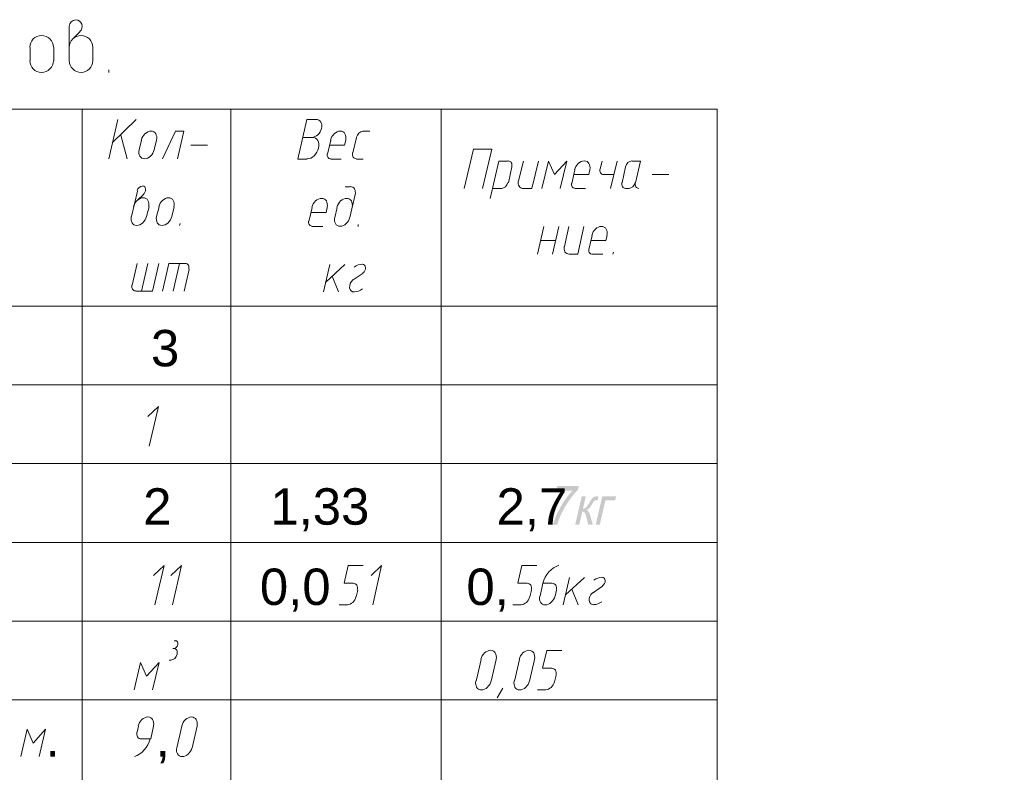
# Model space of a CAD drawing. Header units: millimetres. Extents: x 1527433 to 14789979, y -66543 to 11310.
# Tile 86 of 122: x 1997577 to 2005076, y -58915 to -53180. Entities that reach past the tile are written whole.
import ezdxf

# ---------------------------------------------------------------- set-up
doc = ezdxf.new("R2010")
doc.units = ezdxf.units.MM
doc.styles.get("Standard").update_dxf_attribs({"font": 'isocpeur.ttf', "height": 250})
doc.styles.add('V@ler@Live', font='isocpeui.ttf')

msp = doc.modelspace()

# ---------------------------------------------------------------- hatches: boundary and pattern name
h = msp.add_hatch(color=7)
h.dxf.hatch_style = 2
h.paths.add_polyline_path([(2001663.442, -56769.151), (2001671.545, -56733.983), (2001835.421, -56733.983), (2001828.862, -56762.426), (2001813.018, -56778.839), (2001796.657, -56797.732), (2001779.779, -56819.105), (2001762.385, -56842.959), (2001729.56, -56893.857), (2001701.862, -56946.201), (2001685.153, -56985.379), (2001671.049, -57028.112), (2001639.078, -57028.112), (2001644.266, -57009.623), (2001651.226, -56989.3), (2001659.953, -56967.147), (2001670.442, -56943.17), (2001695.364, -56894.263), (2001724.792, -56847.093), (2001756.246, -56804.505), (2001787.41, -56769.151)])
h = msp.add_hatch(color=7)
h.dxf.hatch_style = 2
h.paths.add_polyline_path([(2001857.895, -56812.256), (2001888.983, -56812.256), (2001867.431, -56905.522), (2001880.412, -56903.861), (2001889.755, -56898.852), (2001894.21, -56893.901), (2001900.132, -56885.747), (2001907.521, -56874.388), (2001916.379, -56859.826), (2001923.397, -56848.106), (2001929.491, -56838.577), (2001934.665, -56831.239), (2001938.924, -56826.092), (2001946.627, -56819.284), (2001954.578, -56815.122), (2001964.755, -56812.986), (2001979.107, -56812.256), (2001985.336, -56812.256), (2001978.335, -56842.518), (2001969.736, -56842.352), (2001959.449, -56843.42), (2001953.09, -56846.597), (2001950.216, -56849.935), (2001946.386, -56855.485), (2001941.594, -56863.247), (2001935.837, -56873.22), (2001924.916, -56891.149), (2001916.103, -56902.545), (2001906.843, -56910.303), (2001894.606, -56917.318), (2001903.38, -56922.453), (2001911.177, -56931.491), (2001917.992, -56944.425), (2001923.82, -56961.25), (2001942.396, -57028.112), (2001908.221, -57028.112), (2001890.472, -56961.25), (2001884.753, -56944.582), (2001878.786, -56934.736), (2001871.586, -56929.899), (2001862.194, -56928.287), (2001839.154, -57028.112), (2001808.065, -57028.112)])
h = msp.add_hatch(color=7)
h.dxf.hatch_style = 2
h.paths.add_polyline_path([(2002014.244, -56812.256), (2002119.747, -56812.256), (2002112.746, -56842.518), (2002038.277, -56842.518), (2001995.447, -57028.112), (2001964.414, -57028.112)])

# ---------------------------------------------------------------- linework, layer by layer
at = {"color": 7, "lineweight": 0}
for points in [[(1998004.475, -53182.129), (1997994.45, -53183.139), (1997985.113, -53186.038), (1997976.664, -53190.624), (1997969.302, -53196.698), (1997963.228, -53204.059), (1997958.642, -53212.509), (1997955.744, -53221.846), (1997954.733, -53231.87)], [(1997954.733, -53232.929), (1997954.733, -53493.279)], [(1998034.586, -53270.726), (1998044.406, -53259.056), (1998050.322, -53245.332), (1998052.084, -53230.491), (1998049.439, -53215.471), (1998042.543, -53201.868), (1998032.229, -53191.052), (1998019.261, -53183.623), (1998004.404, -53180.179)], [(1997834.083, -53390.62), (1997832.256, -53372.491), (1997827.014, -53355.604), (1997818.72, -53340.324), (1997807.735, -53327.01), (1997794.422, -53316.025), (1997779.141, -53307.731), (1997762.255, -53302.49), (1997744.125, -53300.662), (1997725.995, -53302.49), (1997709.109, -53307.731), (1997693.828, -53316.025), (1997680.515, -53327.01), (1997669.53, -53340.324), (1997661.236, -53355.604), (1997655.994, -53372.491), (1997654.167, -53390.62)], [(1998134.65, -53390.62), (1998132.822, -53372.491), (1998127.581, -53355.604), (1998119.287, -53340.324), (1998108.302, -53327.01), (1998094.988, -53316.025), (1998079.708, -53307.731), (1998062.821, -53302.49), (1998044.692, -53300.662), (1998026.562, -53302.49), (1998009.676, -53307.731), (1997994.395, -53316.025), (1997981.082, -53327.01), (1997970.097, -53340.324), (1997961.803, -53355.604), (1997956.561, -53372.491), (1997954.733, -53390.62)], [(1998035.167, -53273.145), (1997986.483, -53321.829)], [(1997656.283, -53391.679), (1997656.283, -53493.279)], [(1997836.2, -53493.279), (1997836.2, -53391.679)], [(1998134.65, -53493.279), (1998134.65, -53391.679)], [(1997654.167, -53492.22), (1997655.994, -53510.35), (1997661.236, -53527.236), (1997669.53, -53542.517), (1997680.515, -53555.83), (1997693.828, -53566.815), (1997709.109, -53575.109), (1997725.995, -53580.351), (1997744.125, -53582.179), (1997762.255, -53580.351), (1997779.141, -53575.109), (1997794.422, -53566.815), (1997807.735, -53555.83), (1997818.72, -53542.517), (1997827.014, -53527.236), (1997832.256, -53510.35), (1997834.083, -53492.22)], [(1997954.733, -53492.22), (1997956.561, -53510.35), (1997961.803, -53527.236), (1997970.097, -53542.517), (1997981.082, -53555.83), (1997994.395, -53566.815), (1998009.676, -53575.109), (1998026.562, -53580.351), (1998044.692, -53582.179), (1998062.821, -53580.351), (1998079.708, -53575.109), (1998094.988, -53566.815), (1998108.302, -53555.83), (1998119.287, -53542.517), (1998127.581, -53527.236), (1998132.822, -53510.35), (1998134.65, -53492.22)], [(1998255.3, -53563.129), (1998255.3, -53582.179)], [(2002888.683, -53861.579), (1985730.983, -53861.579)], [(1998052.1, -53861.579), (1998052.1, -64362.362)], [(1999186.633, -64362.362), (1999186.633, -53861.579)], [(2000786.833, -64362.362), (2000786.833, -53861.579)], [(2002888.683, -64362.362), (2002888.683, -53861.579)], [(1998255.3, -54240.462), (1998325.15, -53939.895)], [(1998282.817, -54119.812), (1998464.85, -53939.895)], [(1999836.45, -53942.012), (1999764.483, -53942.012), (1999696.75, -54242.579), (1999766.6, -54242.579)], [(1999802.607, -54076.887), (1999814.582, -54075.476), (1999826.36, -54071.479), (1999837.643, -54065.17), (1999848.136, -54056.824), (1999857.543, -54046.716), (1999865.567, -54035.119), (1999871.911, -54022.31), (1999876.281, -54008.563), (1999878.301, -53994.821), (1999877.907, -53982.026), (1999875.268, -53970.453), (1999870.554, -53960.375), (1999863.932, -53952.065), (1999855.571, -53945.798), (1999845.641, -53941.848), (1999834.31, -53940.487)], [(1998348.433, -54060.545), (1998395, -54240.462)], [(1998618.981, -54097.463), (1998621.001, -54083.721), (1998620.607, -54070.926), (1998617.968, -54059.353), (1998613.254, -54049.275), (1998606.632, -54040.965), (1998598.271, -54034.698), (1998588.341, -54030.748), (1998577.01, -54029.387), (1998565.035, -54030.797), (1998553.257, -54034.795), (1998541.974, -54041.104), (1998531.48, -54049.45), (1998522.074, -54059.558), (1998514.05, -54071.154), (1998507.705, -54083.963), (1998503.336, -54097.711)], [(1998778.117, -54240.462), (1998826.8, -54030.912), (1998763.3, -54030.912), (1998663.817, -54240.462)], [(2000060.431, -54097.463), (2000062.451, -54083.721), (2000062.057, -54070.926), (2000059.418, -54059.353), (2000054.704, -54049.275), (2000048.082, -54040.965), (2000039.721, -54034.698), (2000029.791, -54030.748), (2000018.46, -54029.387), (2000006.485, -54030.797), (1999994.707, -54034.795), (1999983.424, -54041.104), (1999972.93, -54049.45), (1999963.524, -54059.558), (1999955.5, -54071.154), (1999949.155, -54083.963), (1999944.786, -54097.711)], [(2000190.845, -54032.004), (2000175.429, -54035.577), (2000161.273, -54045.164), (2000149.919, -54059.328), (2000142.91, -54076.634)], [(2000189.933, -54030.912), (2000242.85, -54030.912)], [(1998505.067, -54098.645), (1998488.133, -54172.729)], [(1998602.433, -54172.729), (1998619.367, -54098.645)], [(1998879.717, -54136.745), (1999006.717, -54136.745)], [(1999804.7, -54077.479), (1999734.85, -54077.479)], [(1999765.392, -54240.926), (1999779.743, -54239.195), (1999793.865, -54234.358), (1999807.402, -54226.747), (1999819.998, -54216.691), (1999831.298, -54204.522), (1999840.946, -54190.571), (1999848.587, -54175.168), (1999853.863, -54158.644), (1999856.325, -54142.134), (1999855.893, -54126.769), (1999852.767, -54112.878), (1999847.15, -54100.789), (1999839.242, -54090.829), (1999829.246, -54083.328), (1999817.362, -54078.614), (1999803.791, -54077.015)], [(1999946.517, -54098.645), (1999921.117, -54204.479)], [(2000052.35, -54136.745), (1999938.05, -54136.745)], [(2000052.35, -54136.745), (2000060.817, -54098.645)], [(2000141.25, -54077.479), (2000113.733, -54196.012)], [(1998486.403, -54171.794), (1998484.383, -54185.536), (1998484.777, -54198.331), (1998487.415, -54209.904), (1998492.13, -54219.982), (1998498.752, -54228.292), (1998507.112, -54234.559), (1998517.042, -54238.51), (1998528.374, -54239.87), (1998540.349, -54238.46), (1998552.126, -54234.463), (1998563.41, -54228.154), (1998573.903, -54219.808), (1998583.31, -54209.699), (1998591.333, -54198.103), (1998597.678, -54185.294), (1998602.047, -54171.547)], [(1999919.458, -54202.645), (1999918.935, -54217.094), (1999923.365, -54229.009), (1999931.96, -54237.176), (1999943.933, -54240.383)], [(2000113.277, -54195.167), (2000111.935, -54204.114), (2000112.161, -54212.439), (2000113.846, -54219.964), (2000116.88, -54226.512), (2000121.155, -54231.904), (2000126.563, -54235.963), (2000132.993, -54238.511), (2000140.338, -54239.37)], [(2001102.217, -54466.945), (2001172.067, -54166.379), (2001032.367, -54166.379), (2000962.517, -54466.945)], [(1999944.4, -54242.579), (2000026.95, -54242.579)], [(2000143.367, -54242.579), (2000194.167, -54242.579)], [(2001296.95, -54257.395), (2001227.1, -54257.395), (2001161.483, -54543.145)], [(2001324.923, -54300.573), (2001326.265, -54291.626), (2001326.039, -54283.301), (2001324.354, -54275.776), (2001321.32, -54269.229), (2001317.045, -54263.837), (2001311.637, -54259.778), (2001305.207, -54257.23), (2001297.862, -54256.37)], [(2001413.367, -54257.395), (2001377.383, -54407.679)], [(2001415.483, -54466.945), (2001478.983, -54466.945), (2001527.667, -54257.395)], [(2001694.883, -54466.945), (2001743.567, -54257.395), (2001650.433, -54361.112), (2001603.867, -54257.395), (2001555.183, -54466.945)], [(2001918.864, -54323.947), (2001920.884, -54310.204), (2001920.49, -54297.41), (2001917.852, -54285.836), (2001913.137, -54275.758), (2001906.515, -54267.449), (2001898.155, -54261.182), (2001888.224, -54257.231), (2001876.893, -54255.87), (2001864.918, -54257.281), (2001853.14, -54261.278), (2001841.857, -54267.587), (2001831.364, -54275.933), (2001821.957, -54286.042), (2001813.933, -54297.638), (2001807.589, -54310.447), (2001803.219, -54324.194)], [(2002012.383, -54257.395), (2001997.567, -54316.662)], [(2002126.683, -54257.395), (2002078, -54466.945)], [(2002239.778, -54256.37), (2002224.362, -54259.944), (2002210.206, -54269.531), (2002198.853, -54283.695), (2002191.844, -54301)], [(2002266.383, -54422.495), (2002304.483, -54257.395), (2002240.983, -54257.395)], [(2001299.067, -54422.495), (2001326.583, -54301.845)], [(2001804.95, -54325.129), (2001781.667, -54428.845)], [(2001910.783, -54361.112), (2001796.483, -54361.112)], [(2001910.783, -54361.112), (2001919.25, -54325.129)], [(2001997.11, -54315.817), (2001995.769, -54324.764), (2001995.995, -54333.089), (2001997.679, -54340.614), (2002000.713, -54347.162), (2002004.989, -54352.554), (2002010.396, -54356.613), (2002016.827, -54359.161), (2002024.172, -54360.02)], [(2002025.083, -54361.112), (2002103.4, -54361.112)], [(2002192.3, -54301.845), (2002164.783, -54422.495)], [(2002395.5, -54361.112), (2002522.5, -54361.112)], [(2001247.355, -54465.853), (2001262.771, -54462.28), (2001276.927, -54452.693), (2001288.28, -54438.529), (2001295.29, -54421.223)], [(2001376.077, -54406.774), (2001374.284, -54418.918), (2001374.621, -54430.223), (2001376.942, -54440.446), (2001381.097, -54449.348), (2001386.936, -54456.685), (2001394.312, -54462.216), (2001403.076, -54465.699), (2001413.079, -54466.892)], [(2001780.008, -54427.012), (2001779.485, -54441.46), (2001783.915, -54453.375), (2001792.51, -54461.543), (2001804.483, -54464.749)], [(2002164.327, -54421.65), (2002162.985, -54430.598), (2002163.211, -54438.923), (2002164.896, -54446.448), (2002167.93, -54452.995), (2002172.205, -54458.387), (2002177.613, -54462.446), (2002184.043, -54464.994), (2002191.388, -54465.853)], [(2002216.788, -54465.853), (2002232.205, -54462.28), (2002246.36, -54452.693), (2002257.714, -54438.529), (2002264.723, -54421.223)], [(2002265.927, -54421.65), (2002264.585, -54430.598), (2002264.811, -54438.923), (2002266.496, -54446.448), (2002269.53, -54452.995), (2002273.805, -54458.387), (2002279.213, -54462.446), (2002285.643, -54464.994), (2002292.988, -54465.853)], [(1998473.317, -54485.995), (1998428.867, -54680.729)], [(1998511.884, -54447.975), (1998498.673, -54450.578), (1998486.702, -54458.253), (1998477.266, -54469.835), (1998471.658, -54484.162)], [(1998517.767, -54515.629), (1998477.55, -54553.729)], [(1998516.963, -54513.865), (1998525.181, -54505.185), (1998531.28, -54494.975), (1998534.941, -54483.932), (1998535.843, -54472.753), (1998533.812, -54462.628), (1998529.139, -54454.575), (1998522.205, -54449.042), (1998513.391, -54446.474)], [(2000094.683, -54454.245), (2000056.583, -54454.245)], [(2000092.567, -54687.079), (2000132.783, -54513.512)], [(2000131.972, -54512.3), (2000133.766, -54500.156), (2000133.429, -54488.851), (2000131.108, -54478.627), (2000126.953, -54469.726), (2000121.114, -54462.389), (2000113.738, -54456.858), (2000104.974, -54453.375), (2000094.972, -54452.181)], [(2001178.417, -54466.945), (2001250.383, -54466.945)], [(2001804.95, -54466.945), (2001887.5, -54466.945)], [(2002192.3, -54466.945), (2002217.7, -54466.945)], [(1998559.714, -54605.463), (1998561.734, -54591.721), (1998561.34, -54578.926), (1998558.702, -54567.353), (1998553.987, -54557.275), (1998547.365, -54548.965), (1998539.005, -54542.698), (1998529.074, -54538.748), (1998517.743, -54537.387), (1998505.768, -54538.797), (1998493.99, -54542.795), (1998482.707, -54549.104), (1998472.214, -54557.45), (1998462.807, -54567.558), (1998454.783, -54579.154), (1998448.439, -54591.963), (1998444.069, -54605.711)], [(1998752.331, -54605.463), (1998754.351, -54591.721), (1998753.957, -54578.926), (1998751.318, -54567.353), (1998746.604, -54557.275), (1998739.982, -54548.965), (1998731.621, -54542.698), (1998721.691, -54538.748), (1998710.36, -54537.387), (1998698.385, -54538.797), (1998686.607, -54542.795), (1998675.324, -54549.104), (1998664.83, -54557.45), (1998655.424, -54567.558), (1998647.4, -54579.154), (1998641.055, -54591.963), (1998636.686, -54605.711)], [(1999918.614, -54609.697), (1999920.634, -54595.954), (1999920.24, -54583.16), (1999917.602, -54571.586), (1999912.887, -54561.508), (1999906.265, -54553.199), (1999897.905, -54546.932), (1999887.974, -54542.981), (1999876.643, -54541.62), (1999864.668, -54543.031), (1999852.89, -54547.028), (1999841.607, -54553.337), (1999831.114, -54561.683), (1999821.707, -54571.792), (1999813.683, -54583.388), (1999807.339, -54596.197), (1999802.969, -54609.944)], [(2000109.114, -54609.697), (2000111.134, -54595.954), (2000110.74, -54583.16), (2000108.102, -54571.586), (2000103.387, -54561.508), (2000096.765, -54553.199), (2000088.405, -54546.932), (2000078.474, -54542.981), (2000067.143, -54541.62), (2000055.168, -54543.031), (2000043.39, -54547.028), (2000032.107, -54553.337), (2000021.614, -54561.683), (2000012.207, -54571.792), (2000004.183, -54583.388), (1999997.839, -54596.197), (1999993.469, -54609.944)], [(1998543.167, -54680.729), (1998562.217, -54606.645)], [(1998638.417, -54606.645), (1998619.367, -54680.729)], [(1998735.783, -54680.729), (1998752.717, -54606.645)], [(1999804.7, -54610.879), (1999779.3, -54716.712)], [(1999910.533, -54648.979), (1999796.233, -54648.979)], [(1999910.533, -54648.979), (1999919, -54610.879)], [(1999995.2, -54610.879), (1999978.267, -54687.079)], [(1998427.136, -54679.794), (1998425.116, -54693.536), (1998425.51, -54706.331), (1998428.148, -54717.904), (1998432.863, -54727.982), (1998439.485, -54736.292), (1998447.846, -54742.559), (1998457.776, -54746.51), (1998469.107, -54747.87), (1998481.082, -54746.46), (1998492.86, -54742.463), (1998504.143, -54736.154), (1998514.636, -54727.808), (1998524.043, -54717.699), (1998532.067, -54706.103), (1998538.411, -54693.294), (1998542.781, -54679.547)], [(1998619.753, -54679.794), (1998617.733, -54693.536), (1998618.127, -54706.331), (1998620.765, -54717.904), (1998625.48, -54727.982), (1998632.102, -54736.292), (1998640.462, -54742.559), (1998650.392, -54746.51), (1998661.724, -54747.87), (1998673.699, -54746.46), (1998685.476, -54742.463), (1998696.76, -54736.154), (1998707.253, -54727.808), (1998716.66, -54717.699), (1998724.683, -54706.103), (1998731.028, -54693.294), (1998735.397, -54679.547)], [(1998799.283, -54733.645), (1998795.05, -54748.462)], [(1999777.642, -54714.879), (1999777.119, -54729.327), (1999781.548, -54741.242), (1999790.143, -54749.41), (1999802.117, -54752.616)], [(1999976.536, -54686.144), (1999974.516, -54699.886), (1999974.91, -54712.681), (1999977.548, -54724.254), (1999982.263, -54734.332), (1999988.885, -54742.642), (1999997.246, -54748.909), (2000007.176, -54752.86), (2000018.507, -54754.22), (2000030.482, -54752.81), (2000042.26, -54748.813), (2000053.543, -54742.504), (2000064.036, -54734.158), (2000073.443, -54724.049), (2000081.467, -54712.453), (2000087.811, -54699.644), (2000092.181, -54685.897)], [(2000156.067, -54739.995), (2000153.95, -54754.812)], [(1999802.583, -54754.812), (1999885.133, -54754.812)], [(2001521.317, -54966.479), (2001570, -54756.929)], [(2001635.617, -54966.479), (2001684.3, -54756.929)], [(2001760.5, -54756.929), (2001726.633, -54907.212)], [(2001762.617, -54966.479), (2001828.233, -54966.479), (2001874.8, -54756.929)], [(2002050.097, -54823.48), (2002052.117, -54809.738), (2002051.724, -54796.943), (2002049.085, -54785.37), (2002044.37, -54775.291), (2002037.748, -54766.982), (2002029.388, -54760.715), (2002019.458, -54756.764), (2002008.126, -54755.404), (2001996.151, -54756.814), (2001984.374, -54760.811), (2001973.09, -54767.12), (2001962.597, -54775.466), (2001953.191, -54785.575), (2001945.167, -54797.171), (2001938.822, -54809.98), (2001934.453, -54823.727)], [(2001544.6, -54862.762), (2001661.017, -54862.762)], [(2001936.183, -54824.662), (2001912.9, -54930.495)], [(2002042.017, -54862.762), (2001927.717, -54862.762)], [(2002042.017, -54862.762), (2002050.483, -54824.662)], [(2001725.327, -54906.307), (2001723.534, -54918.451), (2001723.871, -54929.756), (2001726.192, -54939.98), (2001730.347, -54948.881), (2001736.186, -54956.218), (2001743.562, -54961.749), (2001752.326, -54965.232), (2001762.329, -54966.426)], [(2001911.242, -54928.662), (2001910.719, -54943.11), (2001915.148, -54955.025), (2001923.743, -54963.193), (2001935.717, -54966.399)], [(2001936.183, -54966.479), (2002018.733, -54966.479)], [(2002099.167, -54951.662), (2002094.933, -54966.479)], [(1998471.2, -55038.445), (1998433.1, -55203.545)], [(1998460.617, -55247.995), (1998587.617, -55247.995), (1998636.3, -55038.445)], [(1998505.067, -55247.995), (1998553.75, -55038.445)], [(1998839.5, -55038.445), (1998712.5, -55038.445), (1998663.817, -55247.995)], [(1998795.05, -55038.445), (1998746.367, -55247.995)], [(1998865.356, -55081.623), (1998866.698, -55072.676), (1998866.472, -55064.351), (1998864.788, -55056.826), (1998861.753, -55050.279), (1998857.478, -55044.887), (1998852.071, -55040.828), (1998845.64, -55038.28), (1998838.295, -55037.42)], [(1998828.917, -55247.995), (1998867.017, -55082.895)], [(1999940.167, -55044.795), (1999891.483, -55254.345)], [(1999908.417, -55180.262), (2000054.467, -55044.795)], [(2000192.05, -55112.529), (2000115.85, -55163.329)], [(2000187.023, -55042.834), (2000171.337, -55044.651), (2000155.516, -55049.088), (2000139.824, -55056.049), (2000124.522, -55065.439)], [(2000191.255, -55109.858), (2000200.173, -55101.679), (2000206.781, -55091.565), (2000210.68, -55080.324), (2000211.472, -55068.767), (2000208.959, -55058.301), (2000203.544, -55050.135), (2000195.727, -55044.782), (2000186.012, -55042.755)], [(2000005.783, -55254.345), (1999957.1, -55133.695)], [(2000115.454, -55163.691), (2000103.833, -55176.337), (2000095.463, -55191.151), (2000090.821, -55207.008), (2000090.382, -55222.785), (2000094.333, -55236.608), (2000102.083, -55246.945), (2000112.952, -55253.191), (2000126.257, -55254.736)], [(1998432.644, -55202.7), (1998431.302, -55211.648), (1998431.528, -55219.973), (1998433.213, -55227.498), (1998436.247, -55234.045), (1998440.522, -55239.437), (1998445.929, -55243.496), (1998452.36, -55246.044), (1998459.705, -55246.903)], [(2000125.111, -55254.19), (2000140.797, -55252.372), (2000156.617, -55247.936), (2000172.309, -55240.975), (2000187.612, -55231.585)], [(2002888.683, -55362.295), (1985730.983, -55362.295)], [(2002888.683, -55963.429), (1985730.983, -55963.429)], [(1998564.333, -56429.095), (1998634.183, -56128.529), (1998553.75, -56204.729)], [(2002888.683, -56562.445), (1985730.983, -56562.445)], [(2002888.683, -57163.579), (1985730.983, -57163.579)], [(1998606.667, -57639.829), (1998676.517, -57339.262), (1998596.083, -57415.462)], [(1998740.017, -57639.829), (1998809.867, -57339.262), (1998729.433, -57415.462)], [(2000117.967, -57474.729), (2000048.117, -57474.729), (2000079.867, -57339.262), (2000194.167, -57339.262)], [(2000266.133, -57639.829), (2000333.867, -57339.262), (2000253.433, -57415.462)], [(2001440.883, -57474.729), (2001371.033, -57474.729), (2001402.783, -57339.262), (2001517.083, -57339.262)], [(2001682.918, -57337.829), (2001662.467, -57345.941), (2001642.948, -57357.253), (2001624.668, -57371.419), (2001607.935, -57388.092), (2001593.059, -57406.927), (2001580.347, -57427.576), (2001570.107, -57449.694), (2001562.648, -57472.935)], [(2001764.733, -57430.279), (2001716.05, -57639.829)], [(2001732.983, -57563.629), (2001879.033, -57430.279)], [(2002011.589, -57428.317), (2001995.903, -57430.135), (2001980.083, -57434.571), (2001964.391, -57441.532), (2001949.088, -57450.922)], [(2002015.821, -57495.341), (2002024.74, -57487.163), (2002031.348, -57477.048), (2002035.247, -57465.808), (2002036.039, -57454.25), (2002033.526, -57443.784), (2002028.11, -57435.618), (2002020.294, -57430.265), (2002010.578, -57428.238)], [(2000148.481, -57526.403), (2000150.049, -57515.858), (2000149.767, -57506.043), (2000147.764, -57497.168), (2000144.17, -57489.444), (2000139.113, -57483.08), (2000132.721, -57478.285), (2000125.124, -57475.269), (2000116.45, -57474.243)], [(2001473.514, -57526.403), (2001475.082, -57515.858), (2001474.8, -57506.043), (2001472.798, -57497.168), (2001469.203, -57489.444), (2001464.146, -57483.08), (2001457.754, -57478.285), (2001450.157, -57475.269), (2001441.483, -57474.243)], [(2001561.533, -57474.729), (2001540.367, -57572.095)], [(2001633.5, -57474.729), (2001561.533, -57474.729)], [(2001664.014, -57526.403), (2001665.582, -57515.858), (2001665.3, -57506.043), (2001663.298, -57497.168), (2001659.703, -57489.444), (2001654.646, -57483.08), (2001648.254, -57478.285), (2001640.657, -57475.269), (2001631.983, -57474.243)], [(2002016.617, -57495.895), (2001940.417, -57548.812)], [(2000073.229, -57637.659), (2000083.802, -57636.404), (2000094.202, -57632.863), (2000104.169, -57627.28), (2000113.439, -57619.897), (2000121.751, -57610.958), (2000128.844, -57600.706), (2000134.455, -57589.383), (2000138.323, -57577.233)], [(2000139.133, -57578.445), (2000151.833, -57527.645)], [(2001396.145, -57637.659), (2001406.718, -57636.404), (2001417.119, -57632.863), (2001427.085, -57627.28), (2001436.355, -57619.897), (2001444.668, -57610.958), (2001451.76, -57600.706), (2001457.371, -57589.383), (2001461.239, -57577.233)], [(2001462.05, -57578.445), (2001474.75, -57527.645)], [(2001538.636, -57571.161), (2001536.616, -57584.903), (2001537.01, -57597.697), (2001539.648, -57609.271), (2001544.363, -57619.349), (2001550.985, -57627.659), (2001559.346, -57633.926), (2001569.276, -57637.876), (2001580.607, -57639.237), (2001592.582, -57637.826), (2001604.36, -57633.829), (2001615.643, -57627.52), (2001626.136, -57619.174), (2001635.543, -57609.066), (2001643.567, -57597.469), (2001649.911, -57584.66), (2001654.281, -57570.913)], [(2001654.667, -57572.095), (2001665.25, -57527.645)], [(2001830.35, -57639.829), (2001781.667, -57519.179)], [(2001940.021, -57547.057), (2001928.4, -57559.704), (2001920.03, -57574.518), (2001915.387, -57590.375), (2001914.949, -57606.152), (2001918.899, -57619.974), (2001926.65, -57630.312), (2001937.518, -57636.557), (2001950.823, -57638.103)], [(2000010.017, -57639.829), (2000073.517, -57639.829)], [(2001332.933, -57639.829), (2001396.433, -57639.829)], [(2001949.677, -57637.557), (2001965.363, -57635.739), (2001981.184, -57631.303), (2001996.876, -57624.342), (2002012.178, -57614.951)], [(2002888.683, -57762.595), (1985730.983, -57762.595)], [(1998748.803, -57972.115), (1998759.499, -57969.701), (1998769.299, -57963.126), (1998777.134, -57953.378), (1998781.941, -57941.442), (1998782.653, -57929.508), (1998779.324, -57919.765), (1998772.563, -57913.198), (1998762.98, -57910.792)], [(1998752.717, -57912.879), (1998765.417, -57912.879)], [(1998728.522, -58059.953), (1998743.938, -58056.38), (1998758.094, -58046.793), (1998769.447, -58032.629), (1998776.456, -58015.323), (1998777.798, -58006.376), (1998777.572, -57998.051), (1998775.888, -57990.526), (1998772.853, -57983.979), (1998768.578, -57978.587), (1998763.171, -57974.528), (1998756.74, -57971.98), (1998749.395, -57971.12)], [(1998750.6, -57972.145), (1998744.25, -57972.145)], [(2001205.547, -58053.513), (2001207.567, -58039.771), (2001207.174, -58026.976), (2001204.535, -58015.403), (2001199.82, -58005.325), (2001193.198, -57997.015), (2001184.838, -57990.748), (2001174.908, -57986.798), (2001163.576, -57985.437), (2001151.601, -57986.847), (2001139.824, -57990.845), (2001128.54, -57997.154), (2001118.047, -58005.5), (2001108.641, -58015.608), (2001100.617, -58027.204), (2001094.272, -58040.013), (2001089.903, -58053.761)], [(2001497.647, -58053.513), (2001499.667, -58039.771), (2001499.274, -58026.976), (2001496.635, -58015.403), (2001491.92, -58005.325), (2001485.298, -57997.015), (2001476.938, -57990.748), (2001467.008, -57986.798), (2001455.676, -57985.437), (2001443.701, -57986.847), (2001431.924, -57990.845), (2001420.64, -57997.154), (2001410.147, -58005.5), (2001400.741, -58015.608), (2001392.717, -58027.204), (2001386.372, -58040.013), (2001382.003, -58053.761)], [(2001629.267, -58122.429), (2001559.417, -58122.429), (2001591.167, -57986.962), (2001705.467, -57986.962)], [(1998589.733, -58287.529), (1998638.417, -58077.979), (1998543.167, -58181.695), (1998496.6, -58077.979), (1998447.917, -58287.529)], [(1998729.433, -58061.045), (1998716.733, -58061.045)], [(2001091.633, -58054.695), (2001053.533, -58219.795)], [(2001167.833, -58219.795), (2001205.933, -58054.695)], [(2001383.733, -58054.695), (2001345.633, -58219.795)], [(2001459.933, -58219.795), (2001498.033, -58054.695)], [(2001661.898, -58174.103), (2001663.465, -58163.558), (2001663.184, -58153.743), (2001661.181, -58144.868), (2001657.587, -58137.144), (2001652.529, -58130.78), (2001646.138, -58125.985), (2001638.54, -58122.969), (2001629.867, -58121.943)], [(2001650.433, -58226.145), (2001663.133, -58175.345)], [(2001051.803, -58218.861), (2001049.783, -58232.603), (2001050.177, -58245.397), (2001052.815, -58256.971), (2001057.53, -58267.049), (2001064.152, -58275.359), (2001072.512, -58281.626), (2001082.442, -58285.576), (2001093.774, -58286.937), (2001105.749, -58285.526), (2001117.526, -58281.529), (2001128.81, -58275.22), (2001139.303, -58266.874), (2001148.71, -58256.766), (2001156.733, -58245.169), (2001163.078, -58232.36), (2001167.447, -58218.613)], [(2001343.903, -58218.861), (2001341.883, -58232.603), (2001342.277, -58245.397), (2001344.915, -58256.971), (2001349.63, -58267.049), (2001356.252, -58275.359), (2001364.612, -58281.626), (2001374.542, -58285.576), (2001385.874, -58286.937), (2001397.849, -58285.526), (2001409.626, -58281.529), (2001420.91, -58275.22), (2001431.403, -58266.874), (2001440.81, -58256.766), (2001448.833, -58245.169), (2001455.178, -58232.36), (2001459.547, -58218.613)], [(2001584.529, -58285.359), (2001595.102, -58284.104), (2001605.502, -58280.563), (2001615.469, -58274.98), (2001624.739, -58267.597), (2001633.051, -58258.658), (2001640.144, -58248.406), (2001645.755, -58237.083), (2001649.623, -58224.933)], [(2001256.733, -58272.712), (2001214.4, -58346.795)], [(2001521.317, -58287.529), (2001584.817, -58287.529)], [(2002888.683, -58361.612), (1985730.983, -58361.612)], [(1998481.783, -58562.695), (1998471.2, -58609.262)], [(1998595.697, -58561.513), (1998597.717, -58547.771), (1998597.324, -58534.976), (1998594.685, -58523.403), (1998589.97, -58513.325), (1998583.348, -58505.015), (1998574.988, -58498.748), (1998565.058, -58494.798), (1998553.726, -58493.437), (1998541.751, -58494.847), (1998529.974, -58498.845), (1998518.69, -58505.154), (1998508.197, -58513.5), (1998498.791, -58523.608), (1998490.767, -58535.204), (1998484.422, -58548.013), (1998480.053, -58561.761)], [(1998574.917, -58660.062), (1998596.083, -58562.695)], [(1998811.983, -58562.695), (1998773.883, -58727.795)], [(1998928.014, -58561.513), (1998930.034, -58547.771), (1998929.64, -58534.976), (1998927.002, -58523.403), (1998922.287, -58513.325), (1998915.665, -58505.015), (1998907.305, -58498.748), (1998897.374, -58494.798), (1998886.043, -58493.437), (1998874.068, -58494.847), (1998862.29, -58498.845), (1998851.007, -58505.154), (1998840.514, -58513.5), (1998831.107, -58523.608), (1998823.083, -58535.204), (1998816.739, -58548.013), (1998812.369, -58561.761)], [(1998890.3, -58727.795), (1998928.4, -58562.695)], [(1997726.133, -58795.529), (1997774.817, -58585.979), (1997679.567, -58691.812), (1997635.117, -58585.979), (1997586.433, -58795.529)], [(1998470.319, -58608.387), (1998468.751, -58618.933), (1998469.033, -58628.748), (1998471.036, -58637.622), (1998474.63, -58645.346), (1998479.687, -58651.711), (1998486.079, -58656.506), (1998493.676, -58659.522), (1998502.35, -58660.548)], [(1998451.415, -58794.845), (1998471.866, -58786.733), (1998491.385, -58775.421), (1998509.666, -58761.255), (1998526.398, -58744.582), (1998541.274, -58725.747), (1998553.987, -58705.098), (1998564.226, -58682.979), (1998571.685, -58659.739)], [(1998505.067, -58660.062), (1998574.917, -58660.062)], [(1998774.269, -58726.861), (1998772.249, -58740.603), (1998772.643, -58753.397), (1998775.282, -58764.971), (1998779.996, -58775.049), (1998786.618, -58783.359), (1998794.979, -58789.626), (1998804.909, -58793.576), (1998816.24, -58794.937), (1998828.215, -58793.526), (1998839.993, -58789.529), (1998851.276, -58783.22), (1998861.77, -58774.874), (1998871.176, -58764.766), (1998879.2, -58753.169), (1998885.545, -58740.36), (1998889.914, -58726.613)]]:
    msp.add_lwpolyline(points, dxfattribs=at)

# ---------------------------------------------------------------- texts
at = {"color": 7, "char_height": 277.3109, "attachment_point": 1}
for s, insert in [('{\\fArial|b0|i0|c0;-1                              3}', (1995004.1, -55544.3)), ('{\\fArial|b0|i0|c0;2       1,33         2,7}', (1998517.767, -56750.8)), ('{\\fArial|b0|i0|c0;0,0}', (1999406.767, -57362.518)), ('{\\fArial|b0|i0|c0;      0,}', (2000333.867, -57362.518)), ('{\\fArial|b0|i0|c0;. }', (1997774.817, -58518.217)), ('{\\fArial|b0|i0|c0;,}', (1998613.017, -58518.217))]:
    msp.add_mtext(s, dxfattribs=dict(at, insert=insert))
at = {"insert": (1767440, -56870), "char_height": 577.5, "attachment_point": 1, "style": 'V@ler@Live'}
msp.add_mtext_dynamic_manual_height_columns("\\pi518.9415;{\\fISOCPEUR|b1|i1|c204|p34;\\C0;Ko'mirxona, Chiqindi tashlash joyi, Yong'in qalqoni}", width=18853.86158, gutter_width=1650, heights=[1799.649], dxfattribs=at)

doc.saveas('drawing.dxf')
